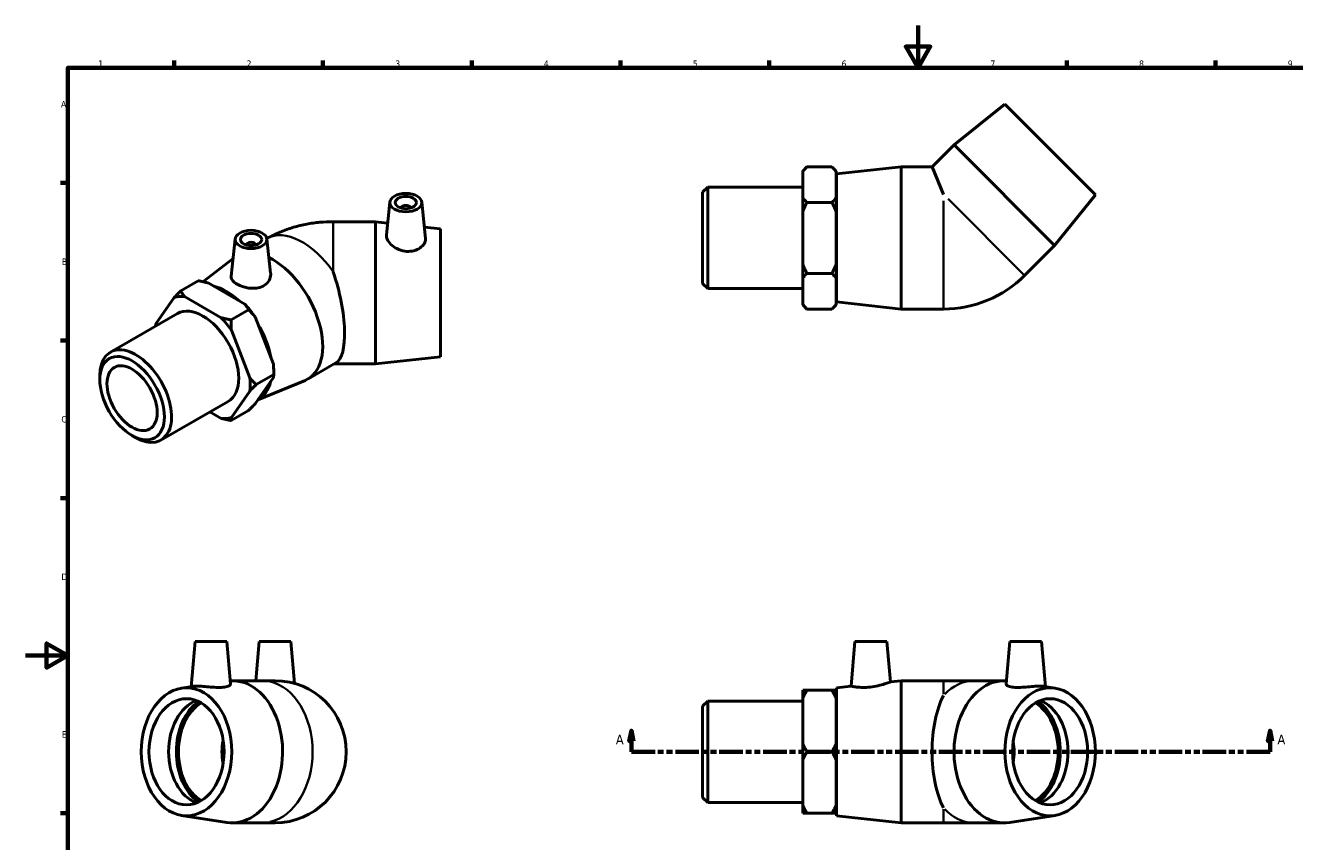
# Model space of a CAD drawing. Header units: millimetres. Extents: x 0 to 903, y -174 to 594.
# Tile 2 of 3: x 0 to 598, y 209 to 594. Entities that reach past the tile are written whole.
import ezdxf

# ---------------------------------------------------------------- set-up
doc = ezdxf.new("R2010")
doc.units = ezdxf.units.MM
doc.linetypes.add('DOUBLE_DASH_CHAIN', pattern=[1.2403, 0.6614, -0.0827, 0.1654, -0.0827, 0.1654, -0.0827])
for name, color, linetype, lineweight in [('Border (ANSI)', 7, 'Continuous', 70), ('Section Line (ANSI)', 7, 'DOUBLE_DASH_CHAIN', 70), ('Visible (ANSI)', 7, 'Continuous', 50), ('Visible Narrow (ANSI)', 7, 'Continuous', 35)]:
    doc.layers.add(name, color=color, linetype=linetype, lineweight=lineweight)
doc.styles.add('Label Text (ANSI)', font='tahoma.ttf')
doc.styles.add('Note Text (ANSI)', font='tahoma.ttf')

# ---------------------------------------------------------------- blocks, each defined once
blk = doc.blocks.new('Borders Default Border')
at = {"layer": 'Border (ANSI)'}
for p, q in [((70.08, 574), (70.08, 577.45)), ((140.17, 574), (140.17, 577.45)), ((210.25, 574), (210.25, 577.45)), ((280.33, 574), (280.33, 577.45)), ((350.42, 574), (350.42, 577.45)), ((490.58, 574), (490.58, 577.45)), ((560.67, 574), (560.67, 577.45)), ((20, 519.75), (16.55, 519.75)), ((20, 445.5), (16.55, 445.5)), ((20, 371.25), (16.55, 371.25)), ((20, 222.75), (16.55, 222.75))]:
    blk.add_line(p, q, dxfattribs=at)
at = {"layer": 'Border (ANSI)', "flags": 128}
for points in [[(420.5, 594), (420.5, 574), (414.73, 584), (426.27, 584), (420.5, 574)], [(20, 20), (20, 574), (821, 574), (821, 20), (20, 20)], [(0, 297), (20, 297), (10, 302.77), (10, 291.23), (20, 297)]]:
    blk.add_lwpolyline(points, dxfattribs=at)
at = {"layer": 'Border (ANSI)', "color": 230, "true_color": 0xff0080, "char_height": 3.05, "attachment_point": 7, "style": 'Note Text (ANSI)'}
for s, insert in [('1', (34.35, 574.4)), ('2', (104.2, 574.4)), ('3', (174.26, 574.34)), ('4', (244.23, 574.4)), ('5', (314.48, 574.34)), ('6', (384.49, 574.34)), ('7', (454.6, 574.4)), ('8', (524.63, 574.33)), ('9', (594.7, 574.34)), ('A', (16.78, 555.35)), ('B', (17.15, 481.1)), ('C', (16.95, 406.8)), ('D', (16.96, 332.6)), ('E', (17.21, 258.35))]:
    blk.add_mtext(s, dxfattribs=dict(at, insert=insert))
blk = doc.blocks.new('2dTransSection0')
at = {"layer": 'Section Line (ANSI)', "linetype": 'Continuous'}
for p, q in [((285.5, 261.68), (284.5, 256.68)), ((285.5, 256.68), (285.5, 261.68)), ((286.5, 256.68), (285.5, 261.68)), ((586.35, 261.68), (585.35, 256.68)), ((586.35, 256.68), (586.35, 261.68)), ((587.35, 256.68), (586.35, 261.68)), ((284.5, 256.68), (286.5, 256.68)), ((285.5, 251.68), (285.5, 256.68)), ((285.5, 251.68), (296.6, 251.68)), ((575.26, 251.68), (586.35, 251.68)), ((585.35, 256.68), (587.35, 256.68)), ((586.35, 251.68), (586.35, 256.68))]:
    blk.add_line(p, q, dxfattribs=at)
at = {"layer": 'Section Line (ANSI)', "linetype": 'DOUBLE_DASH_CHAIN', "ltscale": 16.686979}
blk.add_line((285.5, 251.68), (586.35, 251.68), dxfattribs=at)
at = {"layer": 'Section Line (ANSI)', "linetype": 'Continuous', "flags": 128}
for points in [[(286.5, 256.68), (285.5, 261.68), (284.5, 256.68), (286.5, 256.68)], [(587.35, 256.68), (586.35, 261.68), (585.35, 256.68), (587.35, 256.68)]]:
    blk.add_lwpolyline(points, dxfattribs=at)
at = {"layer": 'Section Line (ANSI)'}
for points in [[(286.5, 256.68), (285.5, 261.68), (284.5, 256.68), (286.5, 256.68)], [(587.35, 256.68), (586.35, 261.68), (585.35, 256.68), (587.35, 256.68)]]:
    blk.add_solid(points, dxfattribs=at)
at = {"layer": 'Section Line (ANSI)', "char_height": 4.57, "attachment_point": 7, "style": 'Label Text (ANSI)'}
for insert in [(278.14, 255.18), (589.82, 255.18)]:
    blk.add_mtext('A', dxfattribs=dict(at, insert=insert))

msp = doc.modelspace()

# ---------------------------------------------------------------- linework, layer by layer
at = {"layer": 'Visible (ANSI)'}
for p, q in [((461.393, 556.852), (437.457, 537.654)), ((461.393, 556.852), (504.031, 514.213)), ((437.457, 537.654), (427.132, 527.329)), ((437.457, 537.654), (484.833, 490.277)), ((366.181, 525.319), (368.191, 527.329)), ((379.921, 527.329), (368.191, 527.329)), ((381.931, 525.319), (379.921, 527.329)), ((382.031, 523.979), (412.531, 527.329)), ((412.531, 460.329), (412.531, 527.329)), ((412.531, 527.329), (427.132, 527.329)), ((427.132, 527.329), (432.501, 514.368)), ((366.181, 525.076), (366.181, 525.319)), ((366.181, 512.832), (366.181, 525.076)), ((381.931, 525.319), (381.931, 525.076)), ((381.931, 525.076), (381.931, 512.832)), ((382.031, 463.679), (382.031, 523.979)), ((319.031, 515.34), (321.421, 517.73)), ((319.031, 472.318), (319.031, 515.34)), ((321.421, 517.73), (321.421, 469.927)), ((321.421, 517.73), (366.181, 517.73)), ((381.931, 518.829), (382.031, 518.829)), ((504.031, 514.213), (484.833, 490.277)), ((171.721, 510.747), (170.056, 495.222)), ((186.692, 510.747), (188.534, 493.569)), ((366.181, 506.074), (366.181, 512.832)), ((379.921, 510.579), (368.191, 510.579)), ((381.931, 512.832), (381.931, 506.074)), ((177.207, 508.028), (177.207, 507.842)), ((181.207, 508.028), (181.207, 507.842)), ((366.181, 481.584), (366.181, 506.074)), ((381.931, 506.074), (381.931, 481.584)), ((164.984, 501.468), (145.014, 501.468)), ((164.984, 501.468), (164.984, 434.468)), ((170.659, 500.845), (164.984, 501.468)), ((195.484, 498.118), (187.958, 498.945)), ((195.484, 498.118), (195.484, 437.818)), ((98.828, 493.36), (96.946, 475.812)), ((104.313, 490.641), (104.313, 490.455)), ((108.313, 490.641), (108.313, 490.455)), ((113.799, 493.36), (115.535, 477.169)), ((484.833, 490.277), (470.712, 476.156)), ((83.641, 473.189), (97.838, 484.132)), ((366.181, 474.826), (366.181, 481.584)), ((381.931, 481.584), (381.931, 474.826)), ((73.173, 468.857), (81.467, 473.633)), ((86.074, 472.617), (103.391, 462.645)), ((366.181, 462.582), (366.181, 474.826)), ((379.921, 477.079), (368.191, 477.079)), ((381.931, 474.826), (381.931, 462.582)), ((319.031, 472.318), (321.421, 469.927)), ((321.421, 469.927), (366.181, 469.927)), ((381.931, 468.829), (382.031, 468.829)), ((70.159, 465.766), (61.501, 453.413)), ((92.254, 456.232), (74.937, 466.204)), ((366.181, 462.339), (366.181, 462.582)), ((366.181, 462.339), (368.191, 460.329)), ((381.931, 462.339), (379.921, 460.329)), ((381.931, 462.582), (381.931, 462.339)), ((382.031, 463.679), (412.531, 460.329)), ((40.018, 439.986), (71.668, 458.212)), ((96.861, 455.216), (105.155, 459.992)), ((108.17, 456.703), (116.828, 434.378)), ((379.921, 460.329), (368.191, 460.329)), ((412.531, 460.329), (432.501, 460.329)), ((105.691, 427.965), (97.033, 450.29)), ((195.484, 437.818), (164.984, 434.468)), ((116.999, 431.09), (116.999, 429.453)), ((133.088, 427.342), (146.3, 434.95)), ((164.984, 434.468), (145.463, 434.468)), ((35.045, 427.059), (35.045, 429.006)), ((116.828, 427.999), (108.17, 415.646)), ((116.999, 429.453), (108.705, 424.676)), ((109.54, 417.601), (131.731, 426.678)), ((97.033, 409.233), (105.691, 421.585)), ((63.873, 398.56), (95.523, 416.786)), ((105.155, 412.555), (96.861, 407.778)), ((86.95, 411.849), (92.254, 408.795)), ((50.197, 400.747), (51.88, 399.77)), ((79.918, 303.677), (78.052, 282.346)), ((79.918, 303.677), (94.918, 303.677)), ((94.918, 303.677), (96.669, 283.672)), ((110.112, 303.677), (108.493, 285.177)), ((110.112, 303.677), (125.112, 303.677)), ((125.112, 303.677), (126.844, 283.88)), ((390.809, 303.677), (388.964, 282.589)), ((390.809, 303.677), (405.809, 303.677)), ((405.809, 303.677), (407.476, 284.622)), ((463.702, 303.677), (461.952, 283.672)), ((463.702, 303.677), (478.702, 303.677)), ((478.702, 303.677), (480.568, 282.346)), ((73.567, 281.645), (78.85, 282.471)), ((97.475, 285.177), (111.596, 285.177)), ((117.612, 285.177), (111.596, 285.177)), ((382.031, 281.827), (388.964, 282.589)), ((382.031, 221.527), (382.031, 281.827)), ((407.476, 284.622), (412.531, 285.177)), ((412.531, 218.177), (412.531, 285.177)), ((412.531, 285.177), (432.501, 285.177)), ((447.024, 285.177), (432.501, 285.177)), ((461.145, 285.177), (447.024, 285.177)), ((485.054, 281.645), (479.77, 282.471)), ((319.031, 273.189), (321.421, 275.579)), ((321.421, 275.579), (321.421, 227.776)), ((321.421, 275.579), (366.181, 275.579)), ((366.181, 276.788), (366.181, 280.689)), ((366.181, 255.579), (366.181, 276.788)), ((368.191, 280.689), (379.921, 280.689)), ((381.931, 280.689), (381.931, 276.788)), ((381.931, 276.788), (381.931, 255.579)), ((381.931, 276.677), (382.031, 276.677)), ((319.031, 230.166), (319.031, 273.189)), ((93.524, 249.586), (93.524, 253.768)), ((366.181, 247.776), (366.181, 255.579)), ((379.921, 251.677), (368.191, 251.677)), ((381.931, 255.579), (381.931, 247.776)), ((366.181, 226.567), (366.181, 247.776)), ((381.931, 247.776), (381.931, 226.567)), ((319.031, 230.166), (321.421, 227.776)), ((321.421, 227.776), (366.181, 227.776)), ((73.567, 221.71), (94.874, 218.38)), ((366.181, 222.666), (366.181, 226.567)), ((379.921, 222.666), (368.191, 222.666)), ((381.931, 226.677), (382.031, 226.677)), ((381.931, 226.567), (381.931, 222.666)), ((382.031, 221.527), (412.531, 218.177)), ((485.054, 221.71), (463.747, 218.38)), ((97.475, 218.177), (111.596, 218.177)), ((111.596, 218.177), (117.612, 218.177)), ((412.531, 218.177), (432.501, 218.177)), ((432.501, 218.177), (447.024, 218.177)), ((461.145, 218.177), (447.024, 218.177))]:
    msp.add_line(p, q, dxfattribs=at)
for centre, radius, start, end in [((432.501, 514.368), 54.039, 270, 315), ((117.612, 251.677), 33.5, 270, 90), ((117.612, 251.677), 25, 167.73342, 192.26658)]:
    msp.add_arc(centre, radius, start, end, dxfattribs=at)
for centre, major_axis, ratio in [((179.207, 510.481), (7.5, 0), 0.5758617), ((179.207, 510.481), (5, 0), 0.5758617), ((106.313, 493.094), (7.5, 0), 0.5758617), ((106.313, 493.094), (5, 0), 0.5758617), ((50.256, 418.3), (10.735, -18.641), 0.5780931), ((50.256, 418.3), (8.349, -14.499), 0.5780931), ((75.909, 251.677), (0, -30.15), 0.7071068), ((482.712, 251.677), (0, -30.15), 0.7071068), ((75.909, 251.677), (0, -25), 0.7071068), ((482.712, 251.677), (0, -25), 0.7071068)]:
    msp.add_ellipse(centre, major_axis=major_axis, ratio=ratio, dxfattribs=at)
for centre, major_axis, ratio, start_param, end_param in [((179.207, 508.028), (-2, 0), 0.5758617, 2.9729035, 6.4518745), ((106.313, 490.641), (-2, 0), 0.5758617, 2.9729035, 6.4518745), ((116.37, 456.373), (16.718, -29.031), 0.5780931, 6.2052907, 8.7104294), ((136.507, 467.968), (8.924, -33.379), 0.3183383, 0.0849033, 1.7830587), ((94.803, 443.953), (15.046, -26.127), 0.5780931, 2.0705955, 2.6456609), ((83.596, 437.499), (-15.715, 27.289), 0.5780931, 5.8990973, 6.1475419), ((83.596, 437.499), (-11.928, 20.713), 0.5780931, 3.1415927, 6.2831853), ((94.733, 443.912), (-15.715, 27.289), 0.5780931, 4.8518998, 5.1003444), ((83.596, 437.499), (15.715, -27.289), 0.5780931, 1.7103071, 1.9587517), ((83.596, 437.499), (-15.715, 27.289), 0.5780931, 0.6631096, 0.7089917), ((94.803, 443.953), (15.046, -26.127), 0.5780931, 1.0191254, 1.6027359), ((51.946, 419.273), (11.928, -20.713), 0.5780931, 5.4958534, 10.2121098), ((94.733, 443.912), (-15.715, 27.289), 0.5780931, 3.9289245, 4.0531468), ((83.596, 437.499), (15.715, -27.289), 0.5780931, 0.6631096, 0.9115542), ((94.803, 443.953), (15.046, -26.127), 0.5780931, 6.2668265, 6.8270103), ((83.596, 437.499), (15.715, -27.289), 0.5780931, 5.8990973, 6.1475419), ((97.475, 251.677), (0, 33.5), 0.7071068, 3.0315345, 6.3227118), ((461.145, 251.677), (0, -33.5), 0.7071068, 3.1020662, 6.3932434), ((85.148, 251.677), (0, -25), 0.7071068, 3.4059959, 6.018782), ((89.768, 251.677), (0, 26.389), 0.7071068, 0.4559984, 2.6855942), ((441.009, 251.677), (0, -33.5), 0.4142136, 3.8015655, 5.6232125), ((468.853, 251.677), (0, -26.389), 0.7071068, 0.4559984, 2.6855942), ((473.472, 251.677), (0, 25), 0.7071068, 3.4059959, 6.018782), ((89.768, 251.677), (0, 25), 0.7071068, 0.4028046, 2.7387881), ((468.853, 251.677), (0, -25), 0.7071068, 0.4028046, 2.7387881), ((448.064, 251.677), (0, -25), 0.7071068, 1.3704615, 1.7711312)]:
    msp.add_ellipse(centre, major_axis=major_axis, ratio=ratio, start_param=start_param, end_param=end_param, dxfattribs=at)
for points, weights in [([(366.181, 525.076), (367.03, 526.168), (368.191, 527.329)], [1, 1.00241153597, 1]), ([(379.921, 527.329), (381.082, 526.168), (381.931, 525.076)], [1, 1.00241153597, 1]), ([(368.191, 510.579), (367.03, 511.74), (366.181, 512.832)], [1, 1.00241153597, 1]), ([(366.181, 506.074), (367.03, 508.257), (368.191, 510.579)], [1, 1.00241153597, 1]), ([(381.931, 512.832), (381.082, 511.74), (379.921, 510.579)], [1, 1.00241153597, 1]), ([(379.921, 510.579), (381.082, 508.257), (381.931, 506.074)], [1, 1.00241153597, 1]), ([(368.191, 477.079), (367.03, 479.401), (366.181, 481.584)], [1, 1.00241153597, 1]), ([(381.931, 481.584), (381.082, 479.401), (379.921, 477.079)], [1, 1.00241153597, 1]), ([(81.467, 473.633), (83.931, 473.16), (86.074, 472.617)], [1, 1.00241153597, 1]), ([(366.181, 474.826), (367.03, 475.918), (368.191, 477.079)], [1, 1.00241153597, 1]), ([(379.921, 477.079), (381.082, 475.918), (381.931, 474.826)], [1, 1.00241153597, 1]), ([(73.173, 468.857), (71.531, 467.212), (70.159, 465.766)], [1, 1.00241153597, 1]), ([(74.937, 466.204), (73.994, 467.438), (73.173, 468.857)], [1, 1.00241153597, 1]), ([(103.391, 462.645), (104.334, 461.41), (105.155, 459.992)], [1, 1.00241153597, 1]), ([(368.191, 460.329), (367.03, 461.49), (366.181, 462.582)], [1, 1.00241153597, 1]), ([(381.931, 462.582), (381.082, 461.49), (379.921, 460.329)], [1, 1.00241153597, 1]), ([(96.861, 455.216), (94.398, 455.688), (92.254, 456.232)], [1, 1.00241153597, 1]), ([(97.033, 450.29), (96.861, 452.626), (96.861, 455.216)], [1, 1.00241153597, 1]), ([(105.155, 459.992), (106.798, 458.348), (108.17, 456.703)], [1, 1.00241153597, 1]), ([(61.501, 453.413), (61.366, 452.82), (61.337, 452.262)], [1, 1.00189235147, 1.00081481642]), ([(116.828, 434.378), (116.999, 432.043), (116.999, 429.453)], [1, 1.00241153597, 1]), ([(108.705, 424.676), (107.063, 426.321), (105.691, 427.965)], [1, 1.00241153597, 1]), ([(105.691, 421.585), (107.063, 423.032), (108.705, 424.676)], [1, 1.00241153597, 1]), ([(116.999, 429.453), (116.999, 428.754), (116.828, 427.999)], [1, 1.00241153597, 1]), ([(108.17, 415.646), (106.798, 414.199), (105.155, 412.555)], [1, 1.00241153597, 1]), ([(92.254, 408.795), (94.398, 408.251), (96.861, 407.778)], [1, 1.00241153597, 1]), ([(96.861, 407.778), (96.861, 408.477), (97.033, 409.233)], [1, 1.00241153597, 1]), ([(368.191, 280.689), (367.03, 280.689), (366.181, 280.689)], [1, 1.00241153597, 1]), ([(366.181, 276.788), (367.03, 278.678), (368.191, 280.689)], [1, 1.00241153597, 1]), ([(381.931, 280.689), (381.082, 280.689), (379.921, 280.689)], [1, 1.00241153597, 1]), ([(379.921, 280.689), (381.082, 278.678), (381.931, 276.788)], [1, 1.00241153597, 1]), ([(368.191, 251.677), (367.03, 253.689), (366.181, 255.579)], [1, 1.00241153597, 1]), ([(366.181, 247.776), (367.03, 249.666), (368.191, 251.677)], [1, 1.00241153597, 1]), ([(381.931, 255.579), (381.082, 253.689), (379.921, 251.677)], [1, 1.00241153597, 1]), ([(379.921, 251.677), (381.082, 249.666), (381.931, 247.776)], [1, 1.00241153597, 1]), ([(368.191, 222.666), (367.03, 224.677), (366.181, 226.567)], [1, 1.00241153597, 1]), ([(366.181, 222.666), (367.03, 222.666), (368.191, 222.666)], [1, 1.00241153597, 1]), ([(381.931, 226.567), (381.082, 224.677), (379.921, 222.666)], [1, 1.00241153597, 1]), ([(379.921, 222.666), (381.082, 222.666), (381.931, 222.666)], [1, 1.00241153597, 1])]:
    msp.add_rational_spline(points, weights, degree=2, dxfattribs=at)
for points, knots in [([(113.774, 493.535), (115.849, 494.73), (117.93, 495.743), (122.094, 497.485), (124.176, 498.213), (128.34, 499.435), (130.423, 499.928), (134.589, 500.708), (136.674, 500.994), (140.843, 501.375), (142.929, 501.468), (145.014, 501.468)], [4.71240119, 4.71240119, 4.71240119, 4.71240119, 4.86946861, 4.86946861, 5.02654825, 5.02654825, 5.18362788, 5.18362788, 5.34070751, 5.34070751, 5.49778714, 5.49778714, 5.49778714, 5.49778714]), ([(188.534, 493.569), (188.546, 493.459), (188.552, 493.35), (188.552, 492.577), (188.33, 491.83), (187.423, 490.392), (186.739, 489.703), (185.157, 488.605), (184.154, 488.122), (181.941, 487.526), (180.732, 487.418), (178.375, 487.577), (177.084, 487.88), (174.721, 488.862), (173.648, 489.535), (171.971, 490.938), (171.248, 491.76), (170.281, 493.397), (170.04, 494.211), (170.04, 495.01), (170.045, 495.117), (170.057, 495.222)], [1.3203413, 1.3203413, 1.3203413, 1.3203413, 1.377369, 1.377369, 1.7230152, 1.7230152, 2.0686613, 2.0686613, 2.4116997, 2.4116997, 2.7547381, 2.7547381, 3.1231312, 3.1231312, 3.4915243, 3.4915243, 3.8517413, 3.8517413, 4.2119584, 4.2119584, 4.2679958, 4.2679958, 4.2679958, 4.2679958]), ([(112.667, 471.53), (111.837, 470.985), (110.794, 470.556), (108.527, 470.083), (107.303, 470.035), (105.015, 470.209), (103.794, 470.444), (101.547, 471.13), (100.52, 471.578), (98.891, 472.517), (98.178, 473.07), (97.213, 474.234), (96.96, 474.847), (96.929, 475.559), (96.933, 475.684), (96.947, 475.812)], [0, 0, 0, 0, 0.3430384, 0.3430384, 0.6860768, 0.6860768, 1.0317229, 1.0317229, 1.377369, 1.377369, 1.7230152, 1.7230152, 2.0686613, 2.0686613, 2.1407924, 2.1407924, 2.1407924, 2.1407924]), ([(115.534, 477.169), (115.555, 476.976), (115.566, 476.783), (115.564, 475.68), (115.32, 474.693), (114.317, 472.909), (113.558, 472.116), (112.667, 471.53)], [4.85536695, 4.85536695, 4.85536695, 4.85536695, 4.93239246, 4.93239246, 5.30078557, 5.30078557, 5.66917867, 5.66917867, 5.66917867, 5.66917867]), ([(93.772, 282.164), (92.942, 282.045), (91.9, 281.99), (89.632, 282.019), (88.408, 282.097), (86.12, 282.273), (84.899, 282.383), (82.652, 282.542), (81.625, 282.589), (80.023, 282.589), (79.331, 282.545), (78.85, 282.471)], [0, 0, 0, 0, 0.3430384, 0.3430384, 0.6860768, 0.6860768, 1.0317229, 1.0317229, 1.377369, 1.377369, 1.7113807, 1.7113807, 1.7113807, 1.7113807]), ([(96.669, 283.672), (96.67, 283.657), (96.671, 283.643), (96.67, 283.357), (96.425, 283.045), (95.422, 282.511), (94.663, 282.292), (93.772, 282.164)], [4.91280097, 4.91280097, 4.91280097, 4.91280097, 4.93239246, 4.93239246, 5.30078557, 5.30078557, 5.66917867, 5.66917867, 5.66917867, 5.66917867]), ([(397.92, 282.164), (396.783, 282.045), (395.574, 281.99), (393.361, 282.019), (392.358, 282.097), (390.777, 282.273), (390.092, 282.383), (389.186, 282.542), (388.964, 282.589), (388.964, 282.589)], [0, 0, 0, 0, 0.3430384, 0.3430384, 0.6860768, 0.6860768, 1.0317229, 1.0317229, 1.377369, 1.377369, 1.377369, 1.377369]), ([(407.476, 284.622), (407.476, 284.622), (407.234, 284.524), (406.268, 284.158), (405.544, 283.894), (403.868, 283.357), (402.795, 283.045), (400.432, 282.511), (399.14, 282.292), (397.92, 282.164)], [4.2119584, 4.2119584, 4.2119584, 4.2119584, 4.5721754, 4.5721754, 4.9323925, 4.9323925, 5.3007856, 5.3007856, 5.6691787, 5.6691787, 5.6691787, 5.6691787]), ([(479.77, 282.471), (479.289, 282.545), (478.597, 282.589), (476.995, 282.589), (475.969, 282.542), (473.721, 282.383), (472.501, 282.273), (470.213, 282.097), (468.988, 282.019), (466.721, 281.99), (465.678, 282.045), (463.958, 282.292), (463.198, 282.511), (462.196, 283.045), (461.951, 283.357), (461.95, 283.643), (461.951, 283.657), (461.952, 283.672)], [1.0433573, 1.0433573, 1.0433573, 1.0433573, 1.377369, 1.377369, 1.7230152, 1.7230152, 2.0686613, 2.0686613, 2.4116997, 2.4116997, 2.7547381, 2.7547381, 3.1231312, 3.1231312, 3.4915243, 3.4915243, 3.5111158, 3.5111158, 3.5111158, 3.5111158])]:
    msp.add_open_spline(points, degree=3, knots=knots, dxfattribs=at)
at = {"layer": 'Visible Narrow (ANSI)'}
for p, q in [((432.501, 460.537), (432.501, 511.294)), ((434.674, 512.194), (470.565, 476.304)), ((145.014, 501.468), (145.014, 477.778)), ((432.501, 278.806), (432.501, 285.159)), ((432.501, 218.196), (432.501, 224.549))]:
    msp.add_line(p, q, dxfattribs=at)
for centre, major_axis, ratio, start_param, end_param in [((130.491, 464.504), (-16.718, 29.031), 0.5780931, 4.839748, 6.2831565), ((111.596, 251.677), (0, 33.5), 0.7071068, 3.2986723, 6.1261057), ((447.024, 251.677), (0, 33.5), 0.7071068, 0.0329986, 0.6269742), ((447.024, 251.677), (0, -33.5), 0.7071068, 5.6562111, 6.2501867)]:
    msp.add_ellipse(centre, major_axis=major_axis, ratio=ratio, start_param=start_param, end_param=end_param, dxfattribs=at)

# ---------------------------------------------------------------- block references
msp.add_blockref('Borders Default Border', (0, 0))
at = {"layer": 'Section Line (ANSI)'}
msp.add_blockref('2dTransSection0', (0, 0), dxfattribs=at)

doc.saveas('drawing.dxf')
